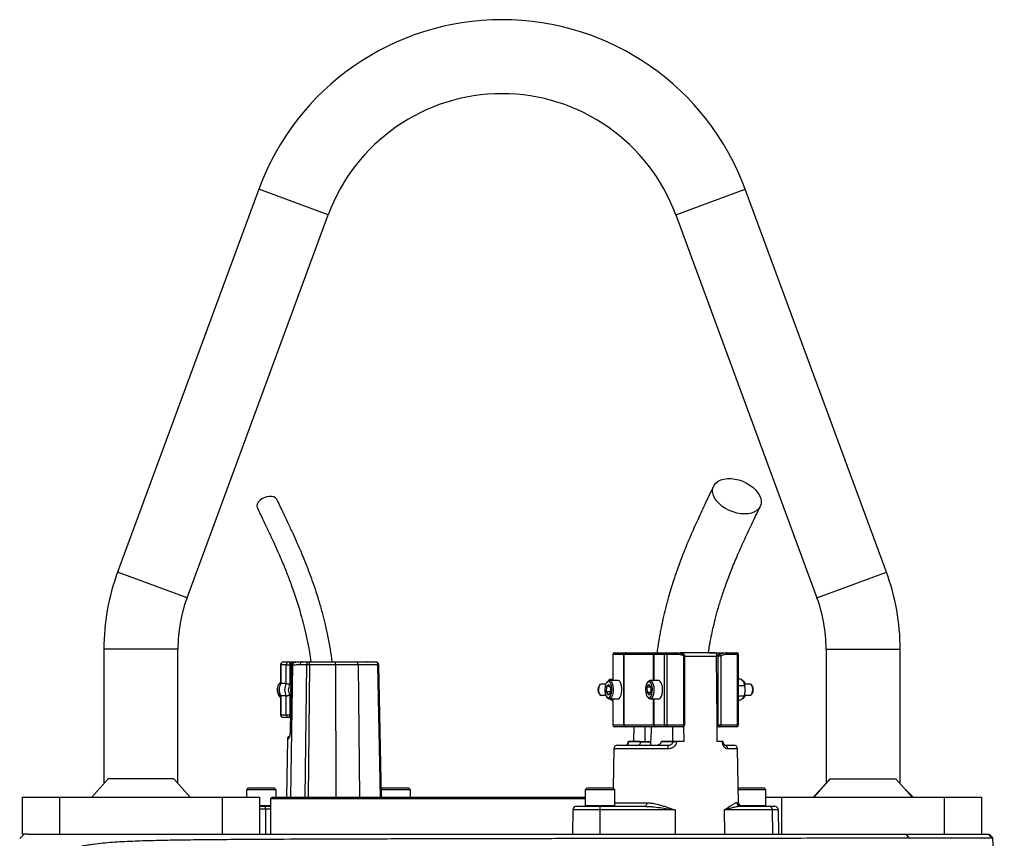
# Model space of a CAD drawing. Header units: millimetres. Extents: x 1228 to 2708, y 240 to 3424.
# Tile 6 of 6: x 1708 to 2239, y 2981 to 3424. Entities that reach past the tile are written whole.
import ezdxf

# ---------------------------------------------------------------- set-up
doc = ezdxf.new("R2010")
doc.units = ezdxf.units.MM

msp = doc.modelspace()

# ---------------------------------------------------------------- linework, layer by layer
at = {"color": 7, "linetype": 'Continuous', "lineweight": 25}
for p, q in [((1836.76, 3331.92), (1760.52, 3125)), ((2175.73, 3125), (2099.49, 3331.92)), ((1798.06, 3111.17), (1874.29, 3318.09)), ((2061.96, 3318.09), (2138.19, 3111.17)), ((1753.12, 3083.52), (1753.12, 3010.87)), ((1793.12, 3010.87), (1793.12, 3083.52)), ((2027.9, 3080.52), (2027.9, 3066.52)), ((2033.84, 3080.52), (2027.99, 3080.52)), ((2028.9, 3081.52), (2034.75, 3081.52)), ((2033.93, 3080.52), (2033.84, 3080.52)), ((2033.84, 3042.52), (2033.84, 3080.52)), ((2049.86, 3080.52), (2033.93, 3080.52)), ((2033.93, 3080.52), (2033.93, 3042.52)), ((2034.75, 3081.52), (2034.92, 3081.52)), ((2034.92, 3081.52), (2050.59, 3081.52)), ((2050.03, 3080.52), (2049.86, 3080.52)), ((2055.88, 3080.52), (2050.03, 3080.52)), ((2050.59, 3081.52), (2050.94, 3081.52)), ((2050.94, 3081.52), (2056.79, 3081.52)), ((2057.21, 3080.52), (2055.88, 3080.52)), ((2055.88, 3042.52), (2055.88, 3080.52)), ((2056.79, 3081.52), (2062.27, 3081.52)), ((2057.21, 3080.52), (2057.21, 3042.52)), ((2062.69, 3080.52), (2057.21, 3080.52)), ((2083.17, 3081.52), (2064.98, 3081.52)), ((2066.27, 3042.52), (2066.27, 3079.82)), ((2066.85, 3042.52), (2066.85, 3079.82)), ((2079.68, 3081.52), (2089.37, 3081.52)), ((2084.02, 3079.34), (2084.02, 3079.55)), ((2084.88, 3042.52), (2084.88, 3079.82)), ((2084.88, 3079.82), (2086.21, 3079.82)), ((2085.4, 3080.74), (2085.36, 3080.72)), ((2086.21, 3079.82), (2086.21, 3042.52)), ((2089.37, 3081.52), (2094.85, 3081.52)), ((2095.28, 3080.52), (2089.79, 3080.52)), ((2095.28, 3042.52), (2095.28, 3080.52)), ((2095.85, 3042.52), (2095.85, 3080.52)), ((2143.12, 3083.52), (2143.12, 3010.87)), ((2183.12, 3010.87), (2183.12, 3083.52)), ((1848.53, 3075.02), (1848.53, 3064.79)), ((1851.63, 3075.02), (1848.67, 3075.02)), ((1848.67, 3075.02), (1848.67, 3064.83)), ((1850.03, 3076.52), (1852.99, 3076.52)), ((1851.63, 3075.02), (1853.62, 3075.02)), ((1851.63, 3064.83), (1851.63, 3075.02)), ((1852.99, 3076.52), (1860.3, 3076.52)), ((1853.62, 3075.02), (1853.62, 3064.35)), ((1854.26, 3075.28), (1853.67, 3038.04)), ((1854.97, 3074.78), (1854.35, 3074.78)), ((1856.33, 3076.26), (1855.69, 3076.26)), ((1862.64, 3075.04), (1858.94, 3075.04)), ((1860.3, 3076.52), (1864, 3076.52)), ((1864, 3076.52), (1877.97, 3076.52)), ((1878.21, 3075.04), (1864.23, 3075.04)), ((1877.97, 3076.52), (1889.39, 3076.52)), ((1890.37, 3075.04), (1878.21, 3075.04)), ((1889.39, 3076.52), (1900.07, 3076.52)), ((1901.06, 3075.04), (1890.37, 3075.04)), ((1895.25, 3076.53), (1895.17, 3076.52)), ((1903.1, 3003.52), (1901.57, 3075.05)), ((1851.63, 3064.83), (1848.67, 3064.83)), ((2020.94, 3064.17), (2020.51, 3063.63)), ((2024.15, 3064.52), (2021.53, 3064.52)), ((2024.52, 3063.21), (2024.4, 3060.34)), ((2024.52, 3063.21), (2025.63, 3064.39)), ((2026.33, 3063.21), (2024.52, 3063.21)), ((2025.07, 3065.94), (2024.64, 3065.41)), ((2026.62, 3062.7), (2025.63, 3064.39)), ((2025.81, 3066.42), (2026.37, 3067.19)), ((2030.72, 3066.52), (2026.05, 3066.52)), ((2026.37, 3067.19), (2027.9, 3067.19)), ((2026.62, 3062.7), (2026.5, 3059.83)), ((2046.41, 3062.86), (2047.44, 3064.4)), ((2046.41, 3062.86), (2046.45, 3059.98)), ((2048.52, 3062.86), (2046.41, 3062.86)), ((2047.04, 3065.94), (2046.62, 3065.41)), ((2048.52, 3063.06), (2047.44, 3064.4)), ((2052.7, 3066.52), (2048.03, 3066.52)), ((2048.52, 3063.06), (2048.57, 3060.17)), ((2097.26, 3067.24), (2095.85, 3067.24)), ((2099.19, 3063.7), (2095.85, 3063.7)), ((2099.11, 3065.41), (2098.68, 3065.94)), ((2099.04, 3064.47), (2099, 3064.61)), ((2102.22, 3064.52), (2099.02, 3064.52)), ((2103.24, 3063.63), (2102.81, 3064.17)), ((1848.53, 3058.25), (1848.53, 3048.02)), ((1851.63, 3058.2), (1848.67, 3058.2)), ((1848.67, 3058.2), (1848.67, 3048.02)), ((1851.63, 3048.02), (1851.63, 3058.2)), ((1853.62, 3058.69), (1853.62, 3048.02)), ((2020.51, 3059.41), (2020.94, 3058.86)), ((2021.53, 3058.52), (2024.15, 3058.52)), ((2024.4, 3060.34), (2025.39, 3058.65)), ((2026.52, 3060.34), (2024.4, 3060.34)), ((2024.64, 3057.63), (2025.07, 3057.09)), ((2026.5, 3059.83), (2025.39, 3058.65)), ((2046.45, 3059.98), (2047.53, 3058.63)), ((2048.43, 3059.98), (2046.45, 3059.98)), ((2046.62, 3057.63), (2047.04, 3057.09)), ((2048.57, 3060.17), (2047.53, 3058.63)), ((2098.86, 3057.98), (2095.85, 3057.98)), ((2098.68, 3057.09), (2099.11, 3057.63)), ((2098.92, 3058.17), (2099.04, 3058.57)), ((2099.02, 3058.52), (2102.22, 3058.52)), ((2102.81, 3058.86), (2103.24, 3059.41)), ((2026.05, 3056.52), (2030.72, 3056.52)), ((2027.28, 3055.85), (2026.11, 3056.52)), ((2027.28, 3055.85), (2027.9, 3055.85)), ((2027.9, 3056.52), (2027.9, 3042.52)), ((2048.03, 3056.52), (2052.7, 3056.52)), ((2096.6, 3055.8), (2095.85, 3055.8)), ((1848.67, 3048.02), (1851.63, 3048.02)), ((1851.63, 3048.02), (1853.62, 3048.02)), ((1852.99, 3046.52), (1850.03, 3046.52)), ((1853.8, 3046.52), (1852.99, 3046.52)), ((2027.99, 3042.52), (2033.84, 3042.52)), ((2034.75, 3041.52), (2028.9, 3041.52)), ((2033.84, 3042.52), (2033.93, 3042.52)), ((2033.93, 3042.52), (2049.86, 3042.52)), ((2034.92, 3041.52), (2034.75, 3041.52)), ((2050.59, 3041.52), (2034.92, 3041.52)), ((2039.37, 3033.52), (2039.43, 3041.52)), ((2049.86, 3042.52), (2050.03, 3042.52)), ((2050.03, 3042.52), (2055.88, 3042.52)), ((2050.94, 3041.52), (2050.59, 3041.52)), ((2056.79, 3041.52), (2050.94, 3041.52)), ((2055.88, 3042.52), (2057.21, 3042.52)), ((2065.85, 3041.52), (2056.79, 3041.52)), ((2057.21, 3042.52), (2066.27, 3042.52)), ((2066.19, 3041.6), (2066.25, 3033.52)), ((2084.38, 3033.52), (2084.31, 3042.52)), ((2084.31, 3042.52), (2084.88, 3042.52)), ((2085.79, 3041.52), (2084.32, 3041.52)), ((2084.88, 3042.52), (2086.21, 3042.52)), ((2094.85, 3041.52), (2085.79, 3041.52)), ((2086.21, 3042.52), (2095.28, 3042.52)), ((1852.27, 3035.04), (1851.72, 3003.52)), ((2030.47, 3031.52), (2057.82, 3031.52)), ((2033.31, 3031.64), (2033.31, 3031.52)), ((2034.14, 3031.64), (2034.14, 3031.52)), ((2035.96, 3031.64), (2035.96, 3031.52)), ((2036.16, 3033.52), (2036.16, 3033.49)), ((2036.35, 3033.52), (2036.34, 3033.48)), ((2036.34, 3033.48), (2042.74, 3033.48)), ((2042.74, 3033.52), (2036.35, 3033.52)), ((2038.26, 3031.64), (2038.26, 3031.52)), ((2042.74, 3033.52), (2042.74, 3033.48)), ((2042.74, 3033.52), (2045.47, 3033.52)), ((2048.28, 3033.15), (2042.74, 3033.15)), ((2054.12, 3033.48), (2054.12, 3033.52)), ((2060.51, 3033.52), (2054.12, 3033.52)), ((2054.12, 3033.48), (2060.51, 3033.48)), ((2060.51, 3033.48), (2060.51, 3033.52)), ((2062.35, 3033.52), (2062.35, 3033.48)), ((2066.25, 3033.52), (2062.35, 3033.52)), ((2087.11, 3033.52), (2084.38, 3033.52)), ((2087.11, 3033.48), (2087.11, 3033.52)), ((2087.4, 3033.52), (2087.11, 3033.52)), ((2087.59, 3033.49), (2087.59, 3033.52)), ((2088.34, 3031.52), (2093.28, 3031.52)), ((2089.27, 3031.52), (2089.27, 3031.64)), ((2028.47, 3029.55), (2028.1, 3008.51)), ((2095.79, 3000.48), (2095.28, 3029.55)), ((1755.38, 3013.42), (1746.6, 3003.52)), ((1790.87, 3013.42), (1755.38, 3013.42)), ((1799.65, 3003.52), (1790.87, 3013.42)), ((2136.6, 3003.52), (2145.38, 3013.42)), ((2145.38, 3013.42), (2180.87, 3013.42)), ((2180.87, 3013.42), (2189.65, 3003.52)), ((1831.12, 3008.52), (1830.12, 3007.52)), ((1830.12, 3007.52), (1830.12, 3003.52)), ((1846.12, 3007.52), (1830.12, 3007.52)), ((1831.12, 3008.52), (1845.12, 3008.52)), ((1846.12, 3007.52), (1845.12, 3008.52)), ((1846.12, 3003.52), (1846.12, 3007.52)), ((1903.63, 3008.52), (1903.01, 3007.9)), ((1918.63, 3007.52), (1903.02, 3007.52)), ((1903.63, 3008.52), (1917.63, 3008.52)), ((1918.63, 3007.52), (1917.63, 3008.52)), ((1918.63, 3003.52), (1918.63, 3007.52)), ((2014.09, 3008.52), (2013.09, 3007.52)), ((2013.09, 3007.52), (2013.09, 2998.92)), ((2013.84, 3007.52), (2013.09, 3007.52)), ((2029.09, 3007.52), (2013.84, 3007.52)), ((2014.09, 3008.52), (2014.75, 3008.52)), ((2014.75, 3008.52), (2028.09, 3008.52)), ((2029.09, 3007.52), (2028.09, 3008.52)), ((2029.09, 2998.92), (2029.09, 3007.52)), ((2095.66, 3008.52), (2095.65, 3008.51)), ((2095.66, 3008.52), (2096.31, 3008.52)), ((2110.66, 3007.52), (2095.67, 3007.52)), ((2096.31, 3008.52), (2109.66, 3008.52)), ((2110.66, 3007.52), (2109.66, 3008.52)), ((2110.66, 2998.92), (2110.66, 3007.52)), ((2140.36, 3007.76), (2136.12, 3003.52)), ((2190.12, 3003.52), (2185.89, 3007.76)), ((1709.12, 2983.52), (1709.12, 3003.52)), ((1709.12, 3003.52), (1729.12, 3003.52)), ((1729.12, 3003.52), (1729.12, 2983.52)), ((1729.12, 3003.52), (1817.12, 3003.52)), ((1817.12, 2983.52), (1817.12, 3003.52)), ((1817.12, 3003.52), (1837.12, 3003.52)), ((1837.12, 3003.52), (1837.12, 2983.52)), ((1844.12, 3003.52), (1843.12, 3002.52)), ((1843.12, 3002.52), (1843.12, 2983.52)), ((2013.09, 3002.52), (1843.12, 3002.52)), ((1844.12, 3003.52), (2013.09, 3003.52)), ((2110.66, 3003.52), (2119.12, 3003.52)), ((2119.12, 3003.52), (2119.12, 2983.52)), ((2119.12, 3003.52), (2207.12, 3003.52)), ((2207.12, 2983.52), (2207.12, 3003.52)), ((2207.12, 3003.52), (2227.12, 3003.52)), ((2227.12, 3003.52), (2227.12, 2983.52)), ((1837.12, 2998.52), (1840.21, 2998.52)), ((1840.21, 2998.52), (1843.12, 2998.52)), ((1840.44, 2997.04), (1840.48, 2983.52)), ((2006.39, 2996.55), (2006.16, 2983.52)), ((2008.39, 2998.52), (2021.01, 2998.52)), ((2021, 2996.55), (2020.99, 2983.52)), ((2061.66, 2996.55), (2021, 2996.55)), ((2021.01, 2998.52), (2045.33, 2998.52)), ((2061.66, 2996.55), (2061.65, 2983.52)), ((2088.05, 2996.55), (2088.22, 2983.52)), ((2113.98, 2996.55), (2088.05, 2996.55)), ((2096.93, 2998.52), (2112.44, 2998.52)), ((2112.44, 2998.52), (2115.36, 2998.52)), ((2113.98, 2996.55), (2114.16, 2983.52)), ((2117.59, 2983.52), (2117.36, 2996.55)), ((1707.66, 2981.06), (1710.13, 2983.52)), ((1712.07, 2983.52), (1709.12, 2983.52)), ((1712.07, 2983.52), (2186.38, 2983.52)), ((2188.04, 2981.47), (2186.38, 2983.52)), ((2186.38, 2983.52), (2230.58, 2983.52)), ((2232.61, 2981.48), (2230.58, 2983.52)), ((2230.58, 2983.52), (2231.12, 2983.52)), ((2233.22, 2981.42), (2231.12, 2983.52)), ((2239.36, 2843.52), (2233.22, 2981.42))]:
    msp.add_line(p, q, dxfattribs=at)
at = {"color": 1, "linetype": 'Continuous', "lineweight": 25}
for p, q in [((1874.29, 3318.09), (1836.76, 3331.92)), ((2061.96, 3318.09), (2099.49, 3331.92)), ((1798.06, 3111.17), (1760.52, 3125)), ((2138.19, 3111.17), (2175.73, 3125)), ((1793.12, 3083.52), (1753.12, 3083.52)), ((2027.99, 3080.52), (2027.9, 3080.52)), ((2027.99, 3080.52), (2027.99, 3066.52)), ((2049.86, 3066.52), (2049.86, 3080.52)), ((2050.03, 3080.52), (2050.03, 3066.52)), ((2066.27, 3079.82), (2066.85, 3079.82)), ((2084.02, 3079.55), (2066.85, 3079.55)), ((2095.85, 3080.52), (2095.28, 3080.52)), ((2143.12, 3083.52), (2183.12, 3083.52)), ((1848.53, 3075.02), (1848.67, 3075.02)), ((1854.25, 3075.02), (1853.62, 3075.02)), ((1854.97, 3074.78), (1853.85, 3003.52)), ((1861.91, 3003.52), (1862.64, 3075.04)), ((1864.23, 3075.04), (1863.5, 3003.52)), ((1878.21, 3075.04), (1878.4, 3003.52)), ((1890.37, 3075.04), (1891.19, 3003.52)), ((1902.59, 3003.52), (1901.06, 3075.04)), ((2027.99, 3056.52), (2027.99, 3042.52)), ((2049.86, 3042.52), (2049.86, 3056.52)), ((2050.03, 3056.52), (2050.03, 3042.52)), ((1848.53, 3048.02), (1848.67, 3048.02)), ((1853.62, 3048.02), (1853.83, 3048.02)), ((2027.9, 3042.52), (2027.99, 3042.52)), ((2066.27, 3042.52), (2066.85, 3042.52)), ((2095.28, 3042.52), (2095.85, 3042.52)), ((1852.79, 3035.04), (1852.27, 3035.04)), ((2042.74, 3033.48), (2048.4, 3033.48)), ((2057.56, 3029.55), (2028.47, 3029.55)), ((2095.28, 3029.55), (2090.03, 3029.55)), ((1837.12, 2998.92), (1843.12, 2998.92)), ((2013.09, 2998.92), (2013.84, 2998.92)), ((2013.84, 2998.92), (2029.09, 2998.92)), ((2029.09, 3000.48), (2046.25, 3000.48)), ((2094.98, 3000.48), (2095.79, 3000.48)), ((2096.59, 2998.92), (2110.66, 2998.92)), ((1840.44, 2997.04), (1837.12, 2997.04)), ((1843.12, 2997.04), (1840.44, 2997.04)), ((2021, 2996.55), (2006.39, 2996.55)), ((2117.36, 2996.55), (2113.98, 2996.55))]:
    msp.add_line(p, q, dxfattribs=at)
at = {"color": 7, "linetype": 'Continuous', "lineweight": 25, "flags": 128}
for points in [[(2099.14, 3156.46), (2097.09, 3156.59), (2094.98, 3156.95), (2092.87, 3157.56), (2090.82, 3158.38), (2088.87, 3159.4), (2087.08, 3160.59), (2085.5, 3161.93), (2084.16, 3163.37), (2083.1, 3164.88), (2082.35, 3166.42), (2081.92, 3167.95), (2081.84, 3169.42), (2082.09, 3170.82), (2082.68, 3172.08), (2083.58, 3173.19), (2084.78, 3174.12), (2086.25, 3174.84), (2087.94, 3175.32), (2089.81, 3175.57), (2091.81, 3175.57), (2093.9, 3175.32), (2096.02, 3174.84), (2098.1, 3174.12), (2100.11, 3173.19), (2101.98, 3172.08), (2103.68, 3170.82), (2105.14, 3169.42), (2106.34, 3167.95), (2107.25, 3166.42), (2107.84, 3164.88), (2108.1, 3163.37), (2108.02, 3161.93), (2107.6, 3160.59), (2106.85, 3159.4), (2105.79, 3158.38), (2104.46, 3157.56), (2102.87, 3156.95), (2101.09, 3156.59), (2099.14, 3156.46)], [(1846.54, 3164.34), (1846.41, 3164.58), (1845.76, 3165.27), (1844.82, 3165.75), (1843.66, 3166), (1842.36, 3166), (1840.98, 3165.75), (1839.63, 3165.27), (1838.38, 3164.58), (1837.31, 3163.74), (1836.49, 3162.78), (1835.97, 3161.78), (1835.79, 3160.79), (1835.95, 3159.89), (1836.01, 3159.73)], [(2056.79, 3081.52), (2056.87, 3081.5), (2056.95, 3081.44), (2057.02, 3081.35), (2057.09, 3081.22), (2057.14, 3081.07), (2057.18, 3080.9), (2057.2, 3080.71), (2057.21, 3080.52)], [(2062.27, 3081.52), (2062.35, 3081.5), (2062.43, 3081.44), (2062.51, 3081.35), (2062.57, 3081.22), (2062.62, 3081.07), (2062.66, 3080.9), (2062.69, 3080.71), (2062.69, 3080.52)], [(2066.23, 3080.74), (2066.18, 3080.76), (2066.08, 3080.74)], [(2084.31, 3042.52), (2084.29, 3045.14), (2084.02, 3079.34)], [(2085.4, 3080.74), (2085.49, 3080.76), (2085.59, 3080.73), (2085.7, 3080.65), (2085.82, 3080.54), (2085.93, 3080.39), (2086.04, 3080.22), (2086.14, 3080.02), (2086.21, 3079.82)], [(2089.79, 3080.52), (2089.79, 3080.71), (2089.76, 3080.9), (2089.72, 3081.07), (2089.67, 3081.22), (2089.61, 3081.35), (2089.53, 3081.44), (2089.45, 3081.5), (2089.37, 3081.52)], [(2095.28, 3080.52), (2095.27, 3080.71), (2095.24, 3080.9), (2095.21, 3081.07), (2095.15, 3081.22), (2095.09, 3081.35), (2095.02, 3081.44), (2094.94, 3081.5), (2094.85, 3081.52)], [(1852.99, 3076.52), (1853.11, 3076.49), (1853.23, 3076.4), (1853.34, 3076.27), (1853.44, 3076.08), (1853.51, 3075.85), (1853.57, 3075.59), (1853.61, 3075.31), (1853.62, 3075.02)], [(1854.35, 3074.78), (1854.3, 3071.78), (1854.11, 3059.78), (1853.77, 3038.04)], [(1890.37, 3075.04), (1890.35, 3075.33), (1890.29, 3075.61), (1890.2, 3075.86), (1890.08, 3076.09), (1889.93, 3076.27), (1889.76, 3076.41), (1889.58, 3076.49), (1889.39, 3076.52)], [(1901.06, 3075.04), (1901.04, 3075.33), (1900.98, 3075.61), (1900.89, 3075.86), (1900.76, 3076.09), (1900.62, 3076.27), (1900.45, 3076.41), (1900.26, 3076.49), (1900.07, 3076.52)], [(2021.53, 3064.52), (2021.44, 3064.51), (2021.02, 3064.26), (2020.65, 3063.67), (2020.39, 3062.83), (2020.27, 3061.82), (2020.31, 3060.78), (2020.49, 3059.83), (2020.79, 3059.09), (2021.19, 3058.63), (2021.53, 3058.52)], [(2027.36, 3061.07), (2027.34, 3062.32), (2027.17, 3063.51), (2026.86, 3064.53), (2026.45, 3065.31), (2025.96, 3065.79), (2025.43, 3065.91), (2024.91, 3065.69), (2024.44, 3065.12), (2024.06, 3064.26), (2023.79, 3063.18), (2023.66, 3061.97), (2023.68, 3060.72), (2023.85, 3059.53), (2024.16, 3058.5), (2024.57, 3057.72), (2025.06, 3057.25), (2025.59, 3057.12), (2026.11, 3057.35), (2026.58, 3057.92), (2026.96, 3058.77), (2027.23, 3059.85), (2027.36, 3061.07)], [(2025.07, 3065.94), (2025.55, 3066.38), (2026.13, 3066.51), (2026.69, 3066.28), (2027.21, 3065.7), (2027.65, 3064.81), (2027.96, 3063.67), (2028.14, 3062.37), (2028.16, 3061.01)], [(2032.82, 3061.01), (2032.8, 3062.37), (2032.63, 3063.67), (2032.31, 3064.81), (2031.88, 3065.7), (2031.36, 3066.28), (2030.79, 3066.51), (2030.72, 3066.52)], [(2049.34, 3061.69), (2049.25, 3062.92), (2049.01, 3064.04), (2048.65, 3064.95), (2048.19, 3065.59), (2047.68, 3065.89), (2047.15, 3065.84), (2046.65, 3065.44), (2046.21, 3064.73), (2045.88, 3063.75), (2045.68, 3062.59), (2045.63, 3061.34), (2045.72, 3060.11), (2045.96, 3058.99), (2046.33, 3058.08), (2046.78, 3057.45), (2047.29, 3057.14), (2047.82, 3057.19), (2048.33, 3057.59), (2048.76, 3058.31), (2049.09, 3059.29), (2049.29, 3060.45), (2049.34, 3061.69)], [(2047.04, 3065.94), (2047.24, 3066.16), (2047.8, 3066.49), (2048.38, 3066.45), (2048.93, 3066.04), (2049.41, 3065.3), (2049.79, 3064.28), (2050.04, 3063.06), (2050.14, 3061.72)], [(2054.81, 3061.72), (2054.71, 3063.06), (2054.46, 3064.28), (2054.08, 3065.3), (2053.59, 3066.04), (2053.05, 3066.45), (2052.7, 3066.52)], [(2103.48, 3061.64), (2103.39, 3062.65), (2103.15, 3063.54), (2102.81, 3064.17), (2102.39, 3064.49), (2102.22, 3064.52)], [(2028.16, 3061.01), (2028.02, 3059.69), (2027.74, 3058.5), (2027.33, 3057.53), (2026.83, 3056.87), (2026.27, 3056.54), (2025.7, 3056.59), (2025.15, 3057), (2025.07, 3057.09)], [(2030.72, 3056.52), (2030.94, 3056.54), (2031.5, 3056.87), (2032, 3057.53), (2032.41, 3058.5), (2032.69, 3059.69), (2032.82, 3061.01)], [(2050.14, 3061.72), (2050.09, 3060.36), (2049.88, 3059.09), (2049.53, 3058), (2049.08, 3057.17), (2048.54, 3056.67), (2047.97, 3056.52), (2047.4, 3056.74), (2047.04, 3057.09)], [(2052.7, 3056.52), (2053.21, 3056.67), (2053.74, 3057.17), (2054.2, 3058), (2054.55, 3059.09), (2054.75, 3060.36), (2054.81, 3061.72)], [(2102.22, 3058.52), (2102.48, 3058.59), (2102.89, 3058.98), (2103.22, 3059.68), (2103.42, 3060.6), (2103.48, 3061.64)], [(2098.68, 3057.09), (2098.21, 3056.67), (2097.7, 3056.52)], [(1852.99, 3046.52), (1853.11, 3046.55), (1853.23, 3046.63), (1853.34, 3046.77), (1853.44, 3046.96), (1853.51, 3047.18), (1853.57, 3047.44), (1853.61, 3047.73), (1853.62, 3048.02)], [(2045.47, 3033.52), (2045.43, 3038.28), (2045.41, 3041.52)], [(2057.21, 3042.52), (2057.2, 3042.32), (2057.18, 3042.14), (2057.14, 3041.96), (2057.09, 3041.81), (2057.02, 3041.69), (2056.95, 3041.59), (2056.87, 3041.54), (2056.79, 3041.52)], [(2060.22, 3041.52), (2060.19, 3038.28), (2060.15, 3033.52)], [(2065.85, 3041.52), (2065.93, 3041.54), (2066.01, 3041.59), (2066.09, 3041.69), (2066.15, 3041.81), (2066.2, 3041.96), (2066.24, 3042.14), (2066.27, 3042.32), (2066.27, 3042.52)], [(2085.79, 3041.52), (2085.87, 3041.54), (2085.95, 3041.59), (2086.03, 3041.69), (2086.09, 3041.81), (2086.14, 3041.96), (2086.18, 3042.14), (2086.21, 3042.32), (2086.21, 3042.52)], [(2094.85, 3041.52), (2094.94, 3041.54), (2095.02, 3041.59), (2095.09, 3041.69), (2095.15, 3041.81), (2095.21, 3041.96), (2095.24, 3042.14), (2095.27, 3042.32), (2095.28, 3042.52)], [(2046.25, 3000.48), (2046.23, 3000.1), (2046.18, 2999.73), (2046.09, 2999.39), (2045.98, 2999.09), (2045.84, 2998.85), (2045.68, 2998.67), (2045.51, 2998.56), (2045.33, 2998.52)]]:
    msp.add_lwpolyline(points, dxfattribs=at)
at = {"color": 1, "linetype": 'Continuous', "lineweight": 25, "flags": 128}
for points in [[(2066.27, 3079.82), (2066.33, 3080.02), (2066.37, 3080.22), (2066.38, 3080.39), (2066.36, 3080.54), (2066.32, 3080.65), (2066.26, 3080.73), (2066.23, 3080.74)], [(1853.67, 3038.04), (1853.69, 3038.04), (1853.77, 3038.04)], [(2087.59, 3033.49), (2087.59, 3033.49), (2087.57, 3033.49), (2087.51, 3033.49), (2087.41, 3033.49), (2087.28, 3033.49), (2087.11, 3033.48)]]:
    msp.add_lwpolyline(points, dxfattribs=at)
at = {"color": 7, "linetype": 'Continuous', "lineweight": 25}
for centre, radius, start, end in [((1968.12, 3283.52), 140, 20.2253, 159.7747), ((1968.12, 3283.52), 100, 20.2253, 159.7747), ((1873.12, 3083.52), 120, 159.7747, 180), ((2063.12, 3083.52), 120, 0, 20.2253), ((1873.12, 3083.52), 80, 159.7747, 180), ((2063.12, 3083.52), 80, 0, 20.2253), ((2028.9, 3080.52), 1, 90, 180), ((2028.95, 3080.56), 0.957, 92.9521, 182.6753), ((2034.8, 3080.56), 0.957, 92.9521, 182.6753), ((2034.92, 3080.52), 0.996, 90.2277, 180.2259), ((2050.75, 3080.63), 0.898, 100.0828, 187.3803), ((2050.99, 3080.56), 0.957, 92.9521, 182.6753), ((2056.84, 3080.56), 0.957, 92.9521, 182.6753), ((2065.85, 3079.82), 1, 0, 67.9451), ((2085.79, 3079.82), 1, 112.0549, 115.6655), ((2094.85, 3080.52), 1, 0, 90), ((1850.03, 3075.02), 1.5, 90, 180), ((1850.1, 3075.08), 1.43, 92.9521, 182.6753), ((1853.06, 3075.08), 1.43, 92.9521, 182.6753), ((1860.37, 3075.09), 1.43, 92.8887, 181.7427), ((1864.07, 3075.09), 1.43, 92.8887, 181.7427), ((1863.44, 3029.1), 45.95, 89.0056, 90.9944), ((1861.72, 3075.4), 2.53, 351.9567, 26.2077), ((1875.7, 3075.4), 2.53, 351.9567, 26.2077), ((1900.07, 3075.02), 1.5, 1.2249, 90), ((1851.95, 3061.51), 5.3, 130.2046, 201.122), ((1854.27, 3061.52), 6.51, 149.3576, 210.6424), ((1857.23, 3061.52), 6.51, 149.3576, 210.6424), ((1857.56, 3061.52), 4.85, 144.3501, 215.6499), ((1858.52, 3061.52), 4.67, 166.1819, 193.2157), ((2023.92, 3061.52), 4.01, 148.2258, 211.7742), ((2097.55, 3065.14), 1.38, 35.276, 84.0292), ((2097.75, 3064.11), 1.9, 12.3826, 71.4548), ((2088.93, 3061.55), 10.52, 356.1037, 16.0721), ((2100.36, 3061.78), 3.42, 357.179, 32.6669), ((1851.6, 3061.28), 4.89, 200.0379, 231.093), ((2097.64, 3059.02), 2.02, 290.3672, 345.6385), ((2089.78, 3061.32), 9.66, 343.4793, 357.1725), ((2100.13, 3061.33), 3.66, 328.2353, 4.3733), ((1850.03, 3048.02), 1.5, 180, 270), ((1850.1, 3047.95), 1.43, 177.3247, 267.0479), ((1853.06, 3047.95), 1.43, 177.3247, 267.0479), ((2028.9, 3042.52), 1, 180, 270), ((2028.95, 3042.47), 0.957, 177.3247, 267.0479), ((2034.8, 3042.47), 0.957, 177.3247, 267.0479), ((2034.92, 3042.51), 0.996, 179.7741, 269.7723), ((2050.75, 3042.4), 0.898, 172.6197, 259.9172), ((2050.99, 3042.47), 0.957, 177.3247, 267.0479), ((2056.84, 3042.47), 0.957, 177.3247, 267.0479), ((2065.85, 3042.52), 1, 270, 0), ((2085.84, 3042.47), 0.957, 177.3247, 267.0479), ((2094.85, 3042.52), 1, 270, 0), ((1853.77, 3035.02), 1.5, 103.3667, 179), ((2030.47, 3029.52), 2, 90, 179), ((2061.54, 3030.03), 4, 158.1866, 186.8401), ((2061.43, 2972.72), 60.77, 89.1323, 90.8677), ((2088.17, 3029.67), 1.86, 356.4169, 84.8077), ((2093.28, 3029.52), 2, 1, 90), ((2013.49, 2998.92), 0.4, 180, 270), ((2028.69, 2998.92), 0.4, 270, 0), ((2096.95, 3000.49), 1.98, 180.2969, 269.3124), ((2097.79, 3000.52), 2, 181, 270), ((2110.26, 2998.92), 0.4, 270, 0), ((1837.93, 2997.4), 2.53, 351.9567, 26.2077), ((2008.39, 2996.52), 2, 90, 179), ((2096.73, 2997.04), 75.74, 178.8807, 180.3674), ((2112.18, 2996.73), 1.81, 354.3819, 81.7922), ((2115.36, 2996.52), 2, 1, 90)]:
    msp.add_arc(centre, radius, start, end, dxfattribs=at)
at = {"color": 1, "linetype": 'Continuous', "lineweight": 25}
for centre, radius, start, end in [((2085.77, 3079.93), 0.891, 117.4701, 187.1321), ((1856.41, 3074.82), 1.44, 93.2524, 181.3729), ((1901.5, 3058.87), 16.18, 89.7384, 91.5678), ((1854.3, 3035.02), 1.51, 131.2067, 179.1855), ((2036.45, 3039.49), 6.01, 267.2087, 268.994)]:
    msp.add_arc(centre, radius, start, end, dxfattribs=at)
at = {"color": 7, "linetype": 'Continuous', "lineweight": 25}
for points, knots in [([(2082.38, 3171.54), (2080.79, 3168.23), (2077.72, 3161.86), (2073.36, 3152.48), (2069.42, 3143.55), (2065.91, 3135.04), (2062.88, 3126.93), (2060.3, 3119.29), (2058.17, 3112.19), (2056.45, 3105.77), (2055.11, 3100.13), (2054.15, 3095.58), (2053.48, 3092.1), (2053.03, 3089.6), (2052.67, 3087.39), (2052.29, 3084.93), (2051.99, 3082.94), (2051.83, 3081.68), (2051.81, 3081.52)], [0, 0, 0, 0, 0.127576, 0.246228, 0.356245, 0.457658, 0.550247, 0.633902, 0.708546, 0.773827, 0.829405, 0.875162, 0.904689, 0.927937, 0.945193, 0.966121, 0.9955, 1, 1, 1, 1]), ([(1876.49, 3076.52), (1876.17, 3078.81), (1875.49, 3083.7), (1874.16, 3090.67), (1872.68, 3097.29), (1871.06, 3103.61), (1869.3, 3109.73), (1867.36, 3115.8), (1865.6, 3120.85), (1864.04, 3125.05), (1862.68, 3128.57), (1861.2, 3132.25), (1859.49, 3136.34), (1857.49, 3140.96), (1855.18, 3146.09), (1852.58, 3151.71), (1849.67, 3157.85), (1847.62, 3162.11), (1846.55, 3164.33)], [0, 0, 0, 0, 0.063376, 0.135314, 0.200813, 0.259779, 0.329188, 0.395114, 0.458934, 0.50068, 0.541524, 0.583839, 0.634009, 0.692332, 0.757504, 0.830492, 0.911313, 1, 1, 1, 1]), ([(1836.01, 3159.73), (1837.08, 3157.52), (1839.11, 3153.31), (1841.99, 3147.24), (1844.56, 3141.69), (1846.82, 3136.68), (1848.76, 3132.22), (1850.39, 3128.32), (1851.79, 3124.85), (1853.08, 3121.54), (1854.4, 3118.01), (1855.76, 3114.17), (1857.17, 3109.97), (1858.55, 3105.53), (1859.94, 3100.67), (1861.36, 3095.2), (1862.79, 3088.9), (1864.01, 3082.62), (1864.62, 3078.32), (1864.88, 3076.51)], [0, 0, 0, 0, 0.091965, 0.175683, 0.25113, 0.318316, 0.377271, 0.427179, 0.469407, 0.509883, 0.551218, 0.599234, 0.648373, 0.698667, 0.751277, 0.810157, 0.875585, 0.947553, 1, 1, 1, 1]), ([(2079.57, 3081.52), (2079.68, 3082.24), (2079.88, 3083.53), (2080.22, 3085.54), (2080.63, 3087.78), (2081.22, 3090.85), (2082.08, 3094.84), (2083.27, 3099.78), (2084.81, 3105.44), (2086.74, 3111.75), (2089.1, 3118.64), (2091.9, 3126.05), (2095.18, 3133.96), (2098.92, 3142.35), (2103.1, 3151.26), (2106.03, 3157.35), (2107.56, 3160.52)], [0, 0, 0, 0, 0.021947, 0.039293, 0.061998, 0.091492, 0.135883, 0.190174, 0.254489, 0.328962, 0.413776, 0.509231, 0.615562, 0.73284, 0.861054, 1, 1, 1, 1]), ([(2062.27, 3081.52), (2062.92, 3081.52), (2063.57, 3081.45), (2064.85, 3081.19), (2065.47, 3081), (2066.08, 3080.74)], [0, 0, 0, 0, 0.5, 0.5, 1, 1, 1, 1]), ([(2066.27, 3079.82), (2065.7, 3080.05), (2065.11, 3080.22), (2063.91, 3080.46), (2063.31, 3080.52), (2062.69, 3080.52)], [0, 0, 0, 0, 0.5, 0.5, 1, 1, 1, 1]), ([(2064.99, 3081.52), (2064.88, 3081.51), (2064.66, 3081.51), (2064.45, 3081.36), (2064.34, 3081.28)], [0, 0, 0, 0, 0.479094, 1, 1, 1, 1]), ([(2065.66, 3080.87), (2065.66, 3080.88), (2065.6, 3081.07), (2065.41, 3081.32), (2065.18, 3081.5), (2065.04, 3081.51), (2064.99, 3081.52)], [0, 0, 0, 0, 0.026279, 0.405942, 0.804345, 1, 1, 1, 1]), ([(2083.11, 3081.52), (2083.23, 3081.52), (2083.34, 3081.48), (2083.55, 3081.29), (2083.66, 3081.15), (2083.78, 3080.89), (2083.82, 3080.79), (2083.89, 3080.57), (2083.92, 3080.46), (2083.97, 3080.21), (2083.99, 3080.08), (2084.01, 3079.82), (2084.02, 3079.69), (2084.02, 3079.55)], [0, 0, 0, 0, 0.25, 0.25, 0.5, 0.5, 0.625, 0.625, 0.75, 0.75, 0.875, 0.875, 1, 1, 1, 1]), ([(2083.99, 3079.92), (2084.36, 3080.16), (2084.83, 3080.46), (2085.3, 3080.69), (2085.4, 3080.74)], [0, 0, 0, 0, 0.783307, 1, 1, 1, 1]), ([(2085.4, 3080.74), (2086.04, 3081), (2086.7, 3081.19), (2088.02, 3081.45), (2088.69, 3081.52), (2089.37, 3081.52)], [0, 0, 0, 0, 0.5, 0.5, 1, 1, 1, 1]), ([(2089.79, 3080.52), (2089.18, 3080.52), (2088.57, 3080.46), (2087.38, 3080.22), (2086.79, 3080.05), (2086.21, 3079.82)], [0, 0, 0, 0, 0.5, 0.5, 1, 1, 1, 1]), ([(1854.43, 3075.86), (1854.33, 3075.71), (1854.27, 3075.53), (1854.26, 3075.26), (1854.26, 3075.17), (1854.29, 3074.98), (1854.31, 3074.88), (1854.35, 3074.78)], [0, 0, 0, 0, 0.5, 0.5, 0.75, 0.75, 1, 1, 1, 1]), ([(1855.85, 3076.23), (1855.76, 3076.24), (1855.47, 3076.28), (1854.96, 3076.19), (1854.61, 3075.97), (1854.43, 3075.86)], [0, 0, 0, 0, 0.193184, 0.595364, 1, 1, 1, 1]), ([(1858.94, 3075.04), (1858.28, 3075.04), (1857.62, 3074.97), (1856.63, 3074.87), (1856.3, 3074.84), (1855.63, 3074.79), (1855.3, 3074.78), (1854.97, 3074.78)], [0, 0, 0, 0, 0.5, 0.5, 0.75, 0.75, 1, 1, 1, 1]), ([(1860.24, 3076.5), (1860.13, 3076.51), (1859.54, 3076.53), (1858.38, 3076.4), (1857.19, 3076.26), (1856.49, 3076.27), (1856.33, 3076.27)], [0, 0, 0, 0, 0.06994, 0.391708, 0.861946, 1, 1, 1, 1]), ([(1848.54, 3064.8), (1848.5, 3064.73), (1848.21, 3064.29), (1847.85, 3063.35), (1847.59, 3062), (1847.64, 3060.6), (1847.95, 3059.31), (1848.36, 3058.57), (1848.54, 3058.24)], [0, 0, 0, 0, 0.035392, 0.232946, 0.431522, 0.631111, 0.831401, 1, 1, 1, 1]), ([(1848.54, 3064.8), (1848.54, 3064.8), (1848.53, 3064.83), (1848.6, 3064.83), (1848.67, 3064.83)], [0, 0, 0, 0, 0.125229, 1, 1, 1, 1]), ([(1851.63, 3064.83), (1851.67, 3064.83), (1851.72, 3064.83), (1851.84, 3064.82), (1851.91, 3064.81), (1852.13, 3064.77), (1852.31, 3064.74), (1852.68, 3064.65), (1852.88, 3064.6), (1853.26, 3064.48), (1853.45, 3064.41), (1853.62, 3064.35)], [0, 0, 0, 0, 0.125, 0.125, 0.25, 0.25, 0.5, 0.5, 0.75, 0.75, 1, 1, 1, 1]), ([(2098.63, 3065.47), (2098.71, 3065.32), (2098.78, 3065.17), (2098.91, 3064.87), (2098.96, 3064.72), (2099.1, 3064.28), (2099.15, 3063.99), (2099.19, 3063.7)], [0, 0, 0, 0, 0.25, 0.25, 0.5, 0.5, 1, 1, 1, 1]), ([(2099.43, 3060.84), (2099.45, 3061.32), (2099.44, 3061.81), (2099.36, 3062.77), (2099.28, 3063.24), (2099.19, 3063.7)], [0, 0, 0, 0, 0.5, 0.5, 1, 1, 1, 1]), ([(1848.54, 3058.24), (1848.54, 3058.23), (1848.53, 3058.2), (1848.6, 3058.2), (1848.67, 3058.2)], [0, 0, 0, 0, 0.126398, 1, 1, 1, 1]), ([(1851.63, 3058.2), (1851.67, 3058.2), (1851.72, 3058.2), (1851.84, 3058.22), (1851.91, 3058.23), (1852.13, 3058.26), (1852.31, 3058.3), (1852.68, 3058.39), (1852.88, 3058.44), (1853.26, 3058.56), (1853.45, 3058.62), (1853.62, 3058.69)], [0, 0, 0, 0, 0.125, 0.125, 0.25, 0.25, 0.5, 0.5, 0.75, 0.75, 1, 1, 1, 1]), ([(2098.13, 3056.89), (2098.23, 3056.98), (2098.31, 3057.07), (2098.47, 3057.26), (2098.53, 3057.35), (2098.71, 3057.62), (2098.8, 3057.8), (2098.86, 3057.98)], [0, 0, 0, 0, 0.25, 0.25, 0.5, 0.5, 1, 1, 1, 1]), ([(2098.86, 3057.98), (2099.01, 3058.44), (2099.14, 3058.92), (2099.33, 3059.88), (2099.4, 3060.36), (2099.43, 3060.84)], [0, 0, 0, 0, 0.5, 0.5, 1, 1, 1, 1]), ([(2048.71, 3041.52), (2048.67, 3040.58), (2048.52, 3037.25), (2048.41, 3033.91), (2048.33, 3031.52)], [0, 0, 0, 0, 0.281883, 1, 1, 1, 1]), ([(1852.79, 3035.04), (1852.83, 3035.04), (1852.88, 3035.06), (1852.98, 3035.13), (1853.03, 3035.19), (1853.19, 3035.39), (1853.3, 3035.61), (1853.45, 3036.01), (1853.5, 3036.17), (1853.58, 3036.49), (1853.62, 3036.67), (1853.69, 3037.04), (1853.71, 3037.24), (1853.75, 3037.63), (1853.76, 3037.84), (1853.77, 3038.04)], [0, 0, 0, 0, 0.125, 0.125, 0.25, 0.25, 0.5, 0.5, 0.625, 0.625, 0.75, 0.75, 0.875, 0.875, 1, 1, 1, 1]), ([(1853.67, 3038.04), (1853.67, 3038.04), (1853.67, 3037.78), (1853.62, 3037.26), (1853.5, 3036.63), (1853.38, 3036.24), (1853.3, 3036.09), (1853.3, 3036.09), (1853.3, 3036.1)], [0, 0, 0, 0, 0.000651, 0.269099, 0.541175, 0.764668, 0.932217, 1, 1, 1, 1]), ([(2036.15, 3033.49), (2036.15, 3033.43), (2036.16, 3033.14), (2036.05, 3032.64), (2035.84, 3032.09), (2035.58, 3031.7), (2035.36, 3031.51), (2035.35, 3031.52), (2035.35, 3031.52)], [0, 0, 0, 0, 0.048412, 0.219935, 0.396521, 0.59061, 0.80744, 1, 1, 1, 1]), ([(2036.34, 3033.48), (2036.34, 3033.32), (2036.33, 3033.16), (2036.28, 3032.85), (2036.25, 3032.71), (2036.17, 3032.44), (2036.13, 3032.32), (2036.03, 3032.11), (2035.98, 3032.02), (2035.89, 3031.86), (2035.84, 3031.8), (2035.75, 3031.69), (2035.7, 3031.65), (2035.57, 3031.55), (2035.48, 3031.52), (2035.41, 3031.52)], [0, 0, 0, 0, 0.125, 0.125, 0.25, 0.25, 0.375, 0.375, 0.5, 0.5, 0.625, 0.625, 0.75, 0.75, 1, 1, 1, 1]), ([(2036.17, 3033.52), (2036.18, 3033.52), (2036.19, 3033.52), (2036.31, 3033.52), (2036.35, 3033.52)], [0, 0, 0, 0, 0.6860127, 1, 1, 1, 1]), ([(2042.74, 3033.15), (2042.73, 3032.99), (2042.71, 3032.84), (2042.66, 3032.57), (2042.63, 3032.45), (2042.53, 3032.13), (2042.46, 3031.97), (2042.33, 3031.72), (2042.26, 3031.64), (2042.15, 3031.54), (2042.1, 3031.52), (2042.05, 3031.52)], [0, 0, 0, 0, 0.125, 0.125, 0.25, 0.25, 0.5, 0.5, 0.75, 0.75, 1, 1, 1, 1]), ([(2051.18, 3031.52), (2051.45, 3031.52), (2051.72, 3031.54), (2052.27, 3031.64), (2052.55, 3031.72), (2052.95, 3031.9), (2053.08, 3031.97), (2053.33, 3032.14), (2053.46, 3032.24), (2053.67, 3032.45), (2053.77, 3032.57), (2053.94, 3032.84), (2054.01, 3032.99), (2054.05, 3033.15)], [0, 0, 0, 0, 0.25, 0.25, 0.5, 0.5, 0.625, 0.625, 0.75, 0.75, 0.875, 0.875, 1, 1, 1, 1]), ([(2062.35, 3033.48), (2062.35, 3033.19), (2062.31, 3032.91), (2062.16, 3032.36), (2062.05, 3032.09), (2061.77, 3031.59), (2061.61, 3031.35), (2061.22, 3030.92), (2061.01, 3030.73), (2060.55, 3030.38), (2060.31, 3030.23), (2059.79, 3029.98), (2059.53, 3029.88), (2058.98, 3029.71), (2058.69, 3029.65), (2058.13, 3029.57), (2057.85, 3029.55), (2057.56, 3029.55)], [0, 0, 0, 0, 0.125, 0.125, 0.25, 0.25, 0.375, 0.375, 0.5, 0.5, 0.625, 0.625, 0.75, 0.75, 0.875, 0.875, 1, 1, 1, 1]), ([(2057.82, 3031.52), (2058.11, 3031.52), (2058.4, 3031.55), (2058.98, 3031.68), (2059.26, 3031.79), (2059.66, 3032.02), (2059.79, 3032.11), (2060.02, 3032.32), (2060.13, 3032.44), (2060.31, 3032.71), (2060.38, 3032.85), (2060.48, 3033.16), (2060.51, 3033.32), (2060.51, 3033.48)], [0, 0, 0, 0, 0.25, 0.25, 0.5, 0.5, 0.625, 0.625, 0.75, 0.75, 0.875, 0.875, 1, 1, 1, 1]), ([(2060.51, 3033.52), (2060.59, 3033.52), (2060.7, 3033.52), (2060.95, 3033.52), (2061.1, 3033.52), (2061.42, 3033.52), (2061.6, 3033.52), (2061.96, 3033.52), (2062.16, 3033.52), (2062.35, 3033.52)], [0, 0, 0, 0, 0.25, 0.25, 0.5, 0.5, 0.75, 0.75, 1, 1, 1, 1]), ([(2087.11, 3033.52), (2087.23, 3033.52), (2087.48, 3033.52), (2087.62, 3033.52), (2087.58, 3033.52), (2087.58, 3033.52)], [0, 0, 0, 0, 0.473708, 0.947417, 1, 1, 1, 1]), ([(2090.03, 3029.55), (2089.71, 3029.55), (2089.4, 3029.63), (2088.91, 3029.88), (2088.75, 3029.98), (2088.44, 3030.23), (2088.29, 3030.38), (2088.07, 3030.64), (2088, 3030.73), (2087.87, 3030.92), (2087.8, 3031.02), (2087.62, 3031.34), (2087.51, 3031.58), (2087.32, 3032.08), (2087.25, 3032.35), (2087.14, 3032.9), (2087.11, 3033.19), (2087.11, 3033.48)], [0, 0, 0, 0, 0.25, 0.25, 0.375, 0.375, 0.5, 0.5, 0.5625, 0.5625, 0.625, 0.625, 0.75, 0.75, 0.875, 0.875, 1, 1, 1, 1]), ([(2088.41, 3031.51), (2088.41, 3031.51), (2088.44, 3031.51), (2088.33, 3031.54), (2088.08, 3031.8), (2087.82, 3032.28), (2087.64, 3032.86), (2087.61, 3033.29), (2087.6, 3033.49)], [0, 0, 0, 0, 0.021728, 0.256082, 0.483649, 0.675184, 0.843165, 1, 1, 1, 1]), ([(2046.25, 3000.48), (2046.87, 3000.48), (2047.5, 3000.44), (2048.76, 3000.3), (2049.39, 3000.2), (2051.29, 2999.84), (2052.57, 2999.51), (2054.51, 2998.95), (2055.16, 2998.75), (2056.45, 2998.34), (2057.1, 2998.13), (2058.4, 2997.69), (2059.05, 2997.47), (2060.02, 2997.13), (2060.35, 2997.01), (2061, 2996.78), (2061.33, 2996.67), (2061.66, 2996.55)], [0, 0, 0, 0, 0.125, 0.125, 0.25, 0.25, 0.5, 0.5, 0.625, 0.625, 0.75, 0.75, 0.875, 0.875, 0.9375, 0.9375, 1, 1, 1, 1]), ([(2094.98, 3000.48), (2094.82, 3000.48), (2094.65, 3000.44), (2094.28, 3000.3), (2094.07, 3000.2), (2093.62, 2999.96), (2093.38, 2999.82), (2092.86, 2999.5), (2092.58, 2999.32), (2091.7, 2998.76), (2091.06, 2998.35), (2090, 2997.69), (2089.63, 2997.47), (2089.05, 2997.13), (2088.86, 2997.01), (2088.56, 2996.84), (2088.46, 2996.78), (2088.25, 2996.67), (2088.15, 2996.61), (2088.05, 2996.55)], [0, 0, 0, 0, 0.125, 0.125, 0.25, 0.25, 0.375, 0.375, 0.5, 0.5, 0.75, 0.75, 0.875, 0.875, 0.9375, 0.9375, 0.96875, 0.96875, 1, 1, 1, 1]), ([(2045.33, 2998.52), (2046, 2998.52), (2046.68, 2998.5), (2048.03, 2998.42), (2048.71, 2998.37), (2050.74, 2998.19), (2052.1, 2998.02), (2054.82, 2997.65), (2056.19, 2997.44), (2058.92, 2997.01), (2060.29, 2996.78), (2061.66, 2996.55)], [0, 0, 0, 0, 0.125, 0.125, 0.25, 0.25, 0.5, 0.5, 0.75, 0.75, 1, 1, 1, 1]), ([(2096.93, 2998.52), (2096.33, 2998.52), (2095.7, 2998.43), (2094.35, 2998.19), (2093.64, 2998.02), (2092.15, 2997.65), (2091.37, 2997.44), (2090.16, 2997.12), (2089.75, 2997.01), (2088.91, 2996.78), (2088.48, 2996.67), (2088.05, 2996.55)], [0, 0, 0, 0, 0.25, 0.25, 0.5, 0.5, 0.75, 0.75, 0.875, 0.875, 1, 1, 1, 1]), ([(1736.9, 2975.81), (1737.84, 2976.15), (1738.75, 2976.43), (1740.53, 2976.91), (1741.4, 2977.11), (1743.14, 2977.48), (1744, 2977.64), (1745.71, 2977.92), (1746.56, 2978.05), (1749.11, 2978.4), (1750.82, 2978.59), (1754.25, 2978.92), (1755.99, 2979.06), (1759.5, 2979.3), (1761.28, 2979.41), (1764.89, 2979.61), (1766.72, 2979.69), (1770.44, 2979.85), (1772.32, 2979.92), (1776.13, 2980.04), (1778.06, 2980.1), (1783.92, 2980.25), (1787.93, 2980.32), (1796.17, 2980.45), (1800.39, 2980.51), (1809.05, 2980.6), (1813.49, 2980.64), (1820.32, 2980.69), (1822.62, 2980.71), (1827.28, 2980.74), (1829.65, 2980.76), (1841.52, 2980.83), (1851.29, 2980.87), (1871.34, 2980.95), (1881.63, 2980.98), (1897.44, 2981.02), (1902.78, 2981.04), (1910.89, 2981.06), (1913.61, 2981.07), (1917.71, 2981.07), (1919.08, 2981.08), (1921.83, 2981.08), (1923.2, 2981.09), (1935.54, 2981.11), (1946.54, 2981.14), (1968.6, 2981.18), (1979.65, 2981.2), (1996.27, 2981.23), (2001.82, 2981.24), (2012.92, 2981.25), (2018.42, 2981.26), (2034.76, 2981.28), (2045.45, 2981.3), (2066.42, 2981.33), (2076.7, 2981.34), (2088.03, 2981.36), (2089.28, 2981.36), (2091.79, 2981.36), (2093.04, 2981.36), (2096.76, 2981.37), (2099.22, 2981.37), (2106.52, 2981.38), (2111.27, 2981.39), (2125.24, 2981.4), (2134.14, 2981.42), (2146.86, 2981.43), (2151.01, 2981.43), (2157.06, 2981.44), (2159.05, 2981.44), (2162.98, 2981.45), (2164.92, 2981.45), (2170.63, 2981.46), (2174.3, 2981.46), (2181.37, 2981.47), (2184.78, 2981.47), (2188.04, 2981.47)], [0, 0, 0, 0, 0.007812, 0.007812, 0.015625, 0.015625, 0.023438, 0.023438, 0.03125, 0.03125, 0.046875, 0.046875, 0.0625, 0.0625, 0.078125, 0.078125, 0.09375, 0.09375, 0.109375, 0.109375, 0.125, 0.125, 0.15625, 0.15625, 0.1875, 0.1875, 0.21875, 0.21875, 0.234375, 0.234375, 0.25, 0.25, 0.3125, 0.3125, 0.375, 0.375, 0.40625, 0.40625, 0.421875, 0.421875, 0.429688, 0.429688, 0.4375, 0.4375, 0.5, 0.5, 0.5625, 0.5625, 0.59375, 0.59375, 0.625, 0.625, 0.6875, 0.6875, 0.75, 0.75, 0.757813, 0.757813, 0.765625, 0.765625, 0.78125, 0.78125, 0.8125, 0.8125, 0.875, 0.875, 0.90625, 0.90625, 0.921875, 0.921875, 0.9375, 0.9375, 0.96875, 0.96875, 1, 1, 1, 1]), ([(2188.04, 2981.47), (2194.62, 2981.48), (2200.48, 2981.49), (2210.81, 2981.5), (2215.28, 2981.51), (2219.99, 2981.51), (2220.89, 2981.51), (2222.17, 2981.51), (2222.58, 2981.51), (2223.39, 2981.51), (2223.78, 2981.51), (2225.68, 2981.51), (2227.01, 2981.51), (2229.27, 2981.51), (2230.21, 2981.5), (2231.33, 2981.5), (2231.65, 2981.49), (2232.07, 2981.49), (2232.19, 2981.49), (2232.42, 2981.49), (2232.52, 2981.49), (2232.61, 2981.48)], [0, 0, 0, 0, 0.25, 0.25, 0.5, 0.5, 0.5625, 0.5625, 0.59375, 0.59375, 0.625, 0.625, 0.75, 0.75, 0.875, 0.875, 0.9375, 0.9375, 0.96875, 0.96875, 1, 1, 1, 1]), ([(2232.61, 2981.48), (2232.69, 2981.48), (2232.77, 2981.47), (2232.87, 2981.46), (2232.9, 2981.45), (2232.97, 2981.44), (2233, 2981.44), (2233.13, 2981.42), (2233.19, 2981.42), (2233.22, 2981.42)], [0, 0, 0, 0, 0.25, 0.25, 0.375, 0.375, 0.5, 0.5, 1, 1, 1, 1])]:
    msp.add_open_spline(points, degree=3, knots=knots, dxfattribs=at)
for points in [[(2084.88, 3079.82), (2084.6, 3079.68), (2084.31, 3079.52), (2084.02, 3079.34)], [(2097.26, 3067.24), (2097.82, 3066.66), (2098.3, 3066.07), (2098.63, 3065.47)], [(2096.6, 3055.8), (2097.21, 3056.15), (2097.75, 3056.52), (2098.13, 3056.89)], [(2042.74, 3033.48), (2042.74, 3033.36), (2042.74, 3033.25), (2042.74, 3033.15)], [(2054.12, 3033.48), (2054.11, 3033.36), (2054.09, 3033.25), (2054.05, 3033.15)]]:
    msp.add_open_spline(points, degree=3, dxfattribs=at)

doc.saveas('drawing.dxf')
